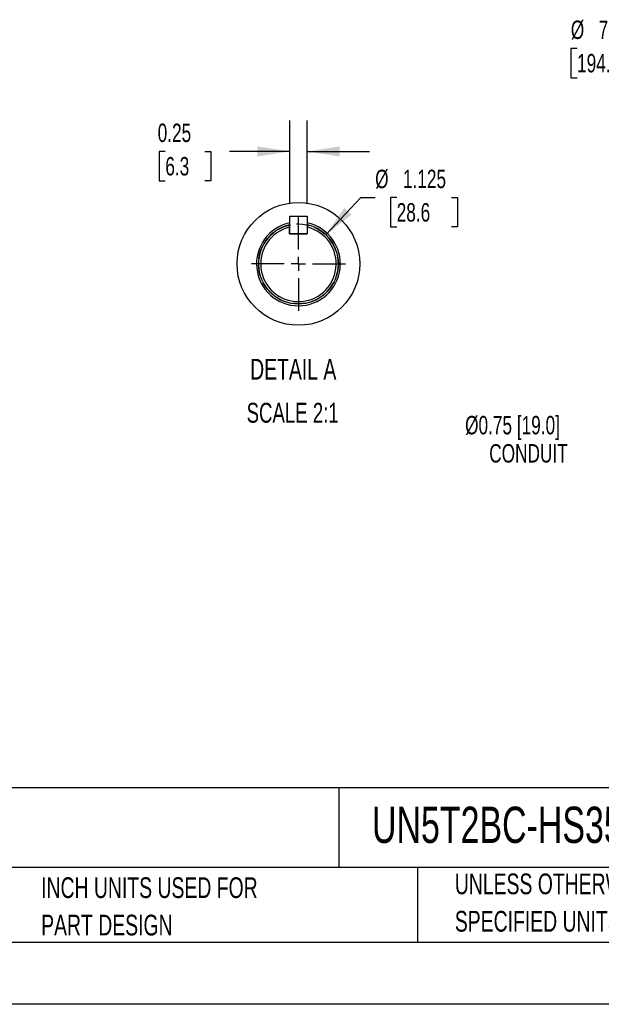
# Model space of a CAD drawing. Header units: inches. Extents: x 0 to 77, y 0 to 59.5.
# Tile 9 of 22: x 33.9 to 50.3, y 0 to 27.7. Entities that reach past the tile are written whole.
import ezdxf

# ---------------------------------------------------------------- set-up
doc = ezdxf.new("R2010")
doc.units = ezdxf.units.IN
doc.header["$LTSCALE"] = 7
doc.header["$MEASUREMENT"] = 0
doc.linetypes.add('CENTERX2', pattern=[0.8, 0.5, -0.1, 0.1, -0.1])
doc.linetypes.add('HIDDEN', pattern=[0.075, 0.05, -0.025])
for name, color, linetype in [('CENTER', 40, 'CENTERX2'), ('HIDDEN', 102, 'HIDDEN'), ('SLD-DEFPOINTS', 7, 'Continuous')]:
    doc.layers.add(name, color=color, linetype=linetype)
doc.layers.add('DIMENSIONS', color=140, linetype='Continuous', lineweight=25)
doc.layers.add('TEXT', color=140, linetype='Continuous', lineweight=25)
doc.styles.add('SLDTEXTSTYLE0', font='TXT', dxfattribs={"width": 0.7})
doc.dimstyles.new('SLDDIMSTYLE10', dxfattribs={"dimtxt": 0.518519, "dimasz": 0.91, "dimexe": 0, "dimexo": 0.0625, "dimgap": 0.12963, "dimtad": 0, "dimtih": 1, "dimtoh": 1, "dimlfac": 0.5, "dimrnd": 1e-09, "dimdsep": 46, "dimtxsty": 'SLDTEXTSTYLE0', "dimsah": 1, "dimcen": 0.09, "dimadec": 0, "dimazin": 2, "dimtfac": 1, "dimtmove": 0, "dimatfit": 0, "dimfxl": 0, "dimfrac": 2, "dimtolj": 1, "dimtzin": 12, "dimarcsym": 0})
doc.dimstyles.new('SLDDIMSTYLE5', dxfattribs={"dimtxt": 0.518519, "dimasz": 0.91, "dimexe": 0, "dimexo": 0.0625, "dimgap": 0.12963, "dimtad": 0, "dimtih": 1, "dimtoh": 1, "dimrnd": 1e-09, "dimzin": 12, "dimdsep": 46, "dimtxsty": 'SLDTEXTSTYLE0', "dimsah": 1, "dimcen": 0, "dimadec": 0, "dimazin": 3, "dimtfac": 1, "dimtofl": 0, "dimtmove": 0, "dimatfit": 3, "dimfxl": 0, "dimfrac": 2, "dimtolj": 1, "dimtzin": 12, "dimarcsym": 0})
doc.dimstyles.new('SLDDIMSTYLE9', dxfattribs={"dimtxt": 0.518519, "dimasz": 0.91, "dimexe": 0, "dimexo": 0.0625, "dimgap": 0.12963, "dimtad": 0, "dimtih": 1, "dimtoh": 1, "dimdec": 3, "dimlfac": 0.5, "dimrnd": 1e-09, "dimzin": 12, "dimdsep": 46, "dimtxsty": 'SLDTEXTSTYLE0', "dimsah": 1, "dimcen": 0, "dimadec": 0, "dimazin": 3, "dimtfac": 1, "dimtdec": 3, "dimtofl": 0, "dimtmove": 0, "dimatfit": 3, "dimfxl": 0, "dimfrac": 2, "dimtolj": 1, "dimtzin": 12, "dimarcsym": 0})

# ---------------------------------------------------------------- blocks, each defined once
blk = doc.blocks.new('SW_NOTE_0')
at = {"layer": 'TEXT', "color": 0, "linetype": 'CENTERX2', "lineweight": 18, "char_height": 0.462, "attachment_point": 1, "style": 'SLDTEXTSTYLE0'}
for s, insert in [('U.S. MOTORS ACCU-TORQ PREMIUM EFFICIENCY AC INDUCTION MOTOR, HIGH-PERFORMANCE INVERTER DUTY, 5HP, 3-PHASE,', (0, 0.596)), ('230/460 VAC, 1800RPM, TENV, NEMA 184TC FRAME, ALUMINUM, C-FACE/RIGID BASE MOUNT, AVTRON HS35A ENCODER INCLUDED', (0, -0.314))]:
    blk.add_mtext(s, dxfattribs=dict(at, insert=insert))
blk = doc.blocks.new('SW_NOTE_0_2')
at = {"layer": 'TEXT', "color": 0, "linetype": 'CENTERX2', "lineweight": 18, "char_height": 0.58333, "attachment_point": 1, "style": 'SLDTEXTSTYLE0'}
for s, insert in [('UNLESS OTHERWISE', (0, 0.752)), ('SPECIFIED UNITS ARE:', (0, -0.301))]:
    blk.add_mtext(s, dxfattribs=dict(at, insert=insert))
blk = doc.blocks.new('SW_NOTE_0_6')
at = {"layer": 'TEXT', "color": 0, "linetype": 'CENTERX2', "lineweight": 18, "char_height": 0.58333, "attachment_point": 1, "style": 'SLDTEXTSTYLE0'}
for s, insert in [('INCH UNITS USED FOR', (0, 0.752)), ('PART DESIGN', (0, -0.301))]:
    blk.add_mtext(s, dxfattribs=dict(at, insert=insert))
blk = doc.blocks.new('_D_5')
at = {"layer": 'DIMENSIONS'}
for p, q in [((49.634, 26.91), (49.459, 26.91)), ((49.459, 26.91), (49.459, 26.086)), ((51.606, 26.91), (51.78, 26.91)), ((51.78, 26.91), (51.78, 26.086)), ((52.473, 26.91), (51.954, 26.91)), ((57.65, 23.107), (52.473, 26.91)), ((49.459, 26.086), (49.634, 26.086)), ((51.78, 26.086), (51.606, 26.086))]:
    blk.add_line(p, q, dxfattribs=at)
blk.add_solid([(57.65, 23.107), (56.999, 23.759), (56.833, 23.533)], dxfattribs=at)
at = {"layer": 'DIMENSIONS', "char_height": 0.5185, "attachment_point": 1, "style": 'SLDTEXTSTYLE0'}
for s, insert in [('%%c', (49.458, 27.695)), ('7.64', (50.241, 27.695)), ('194.1', (49.634, 26.754))]:
    blk.add_mtext(s, dxfattribs=dict(at, insert=insert))
blk = doc.blocks.new('SW_NOTE_0_7')
at = {"layer": 'TEXT', "color": 0, "linetype": 'CENTERX2', "lineweight": 18, "attachment_point": 1, "style": 'SLDTEXTSTYLE0'}
for s, insert, char_height in [('Ø0.75 [19.0]', (-4.065, 0.948), 0.51852), ('CONDUIT', (-3.385, 0.154), 0.5185)]:
    blk.add_mtext(s, dxfattribs=dict(at, insert=insert, char_height=char_height))
blk = doc.blocks.new('_D_16')
at = {"layer": 'DIMENSIONS'}
for p, q in [((42.558, 21.663), (43.547, 22.711)), ((43.547, 22.711), (43.946, 22.711)), ((44.553, 22.711), (44.379, 22.711)), ((44.379, 22.711), (44.379, 21.887)), ((46.094, 22.711), (46.268, 22.711)), ((46.268, 22.711), (46.268, 21.887)), ((44.379, 21.887), (44.553, 21.887)), ((46.268, 21.887), (46.094, 21.887))]:
    blk.add_line(p, q, dxfattribs=at)
blk.add_solid([(42.558, 21.663), (43.284, 22.229), (43.081, 22.421)], dxfattribs=at)
at = {"layer": 'DIMENSIONS', "char_height": 0.5185, "attachment_point": 1, "style": 'SLDTEXTSTYLE0'}
for s, insert in [('%%c', (43.946, 23.496)), ('1.125', (44.729, 23.496)), ('28.6', (44.553, 22.555))]:
    blk.add_mtext(s, dxfattribs=dict(at, insert=insert))
blk = doc.blocks.new('_D_17')
at = {"layer": 'DIMENSIONS'}
for p, q in [((41.541, 22.537), (41.541, 24.885)), ((42.035, 22.537), (42.035, 24.885)), ((38.036, 24.009), (37.862, 24.009)), ((37.862, 24.009), (37.862, 23.185)), ((39.146, 24.009), (39.32, 24.009)), ((39.32, 24.009), (39.32, 23.185)), ((41.541, 24.01), (39.849, 24.01)), ((42.035, 24.01), (43.785, 24.01)), ((37.862, 23.185), (38.036, 23.185)), ((39.32, 23.185), (39.146, 23.185))]:
    blk.add_line(p, q, dxfattribs=at)
for points in [[(41.541, 24.01), (40.631, 24.15), (40.631, 23.87)], [(42.035, 24.01), (42.945, 23.87), (42.945, 24.15)]]:
    blk.add_solid(points, dxfattribs=at)
at = {"layer": 'DIMENSIONS', "char_height": 0.5185, "attachment_point": 1, "style": 'SLDTEXTSTYLE0'}
for s, insert in [('0.25', (37.821, 24.794)), ('6.3', (38.036, 23.853))]:
    blk.add_mtext(s, dxfattribs=dict(at, insert=insert))
blk = doc.blocks.new('SW_CENTERMARKSYMBOL_5')
at = {"layer": 'CENTER', "color": 0}
for p, q in [((0, 0.4), (0, 1.325)), ((-0.4, 0), (-1.325, 0)), ((0, 0), (-0.2, 0)), ((0, 0), (0, 0.2)), ((0, 0), (0, -0.2)), ((0, 0), (0.2, 0)), ((0.4, 0), (1.325, 0)), ((0, -0.4), (0, -1.325))]:
    blk.add_line(p, q, dxfattribs=at)

msp = doc.modelspace()

# ---------------------------------------------------------------- linework, layer by layer
for p, q in [((41.540504, 21.692078), (41.540504, 22.187039)), ((41.540504, 22.187039), (42.035465, 22.187039)), ((42.035465, 22.187039), (42.035465, 21.692078)), ((41.535465, 21.878262), (41.535465, 21.941949)), ((41.535465, 21.692078), (41.535465, 21.878262)), ((41.535465, 21.692078), (42.035465, 21.692078)), ((42.035465, 21.692078), (41.540504, 21.692078)), ((42.035465, 21.878262), (42.035465, 21.692078))]:
    msp.add_line(p, q)
at = {"color": 7, "linetype": 'Continuous'}
msp.add_line((77.000681, 0.000737), (0.000681, 0.000737), dxfattribs=at)
for radius, start, end in [(1.18, 101.9813786, 269.9999885), (1.125, 102.8395938, 77.1604062), (1.18, 269.9999922, 77.7683526), (1.063, 103.6024433, 76.3975567)]:
    msp.add_arc((41.785465, 20.845078), radius, start, end)
at = {"layer": 'HIDDEN'}
msp.add_circle((41.785465, 20.845078), 1.125, dxfattribs=at)
at = {"layer": 'SLD-DEFPOINTS'}
msp.add_circle((41.785465, 20.845096), 1.729416, dxfattribs=at)
at = {"layer": 'TEXT'}
for p, q in [((75.25, 6.097746), (1.75, 6.097746)), ((42.92568, 6.097746), (42.92568, 3.85)), ((75.25, 3.85), (1.75, 3.85)), ((45.136269, 3.85), (45.136269, 1.75)), ((1.75, 1.75), (75.25, 1.75))]:
    msp.add_line(p, q, dxfattribs=at)

# ---------------------------------------------------------------- block references
at = {"layer": 'CENTER'}
msp.add_blockref('SW_CENTERMARKSYMBOL_5', (41.785464, 20.845078), dxfattribs=at)
at = {"layer": 'TEXT', "linetype": 'CENTERX2', "lineweight": 18}
for name, p in [('SW_NOTE_0_7', (50.544937, 15.61664)), ('SW_NOTE_0', (1.980392, 5.171394)), ('SW_NOTE_0_2', (46.191157, 2.931034)), ('SW_NOTE_0_6', (34.539679, 2.823833))]:
    msp.add_blockref(name, p, dxfattribs=at)

# ---------------------------------------------------------------- texts
at = {"layer": 'TEXT', "linetype": 'CENTERX2', "lineweight": 18, "style": 'SLDTEXTSTYLE0'}
for s, insert, char_height, attachment_point in [('DETAIL A', (41.639589, 18.171222), 0.5833333, 2), ('SCALE 2:1', (41.623183, 16.93334), 0.56, 2), ('UN5T2BC-HS35A', (43.857784, 5.564267), 1.02083333, 1)]:
    msp.add_mtext(s, dxfattribs=dict(at, insert=insert, char_height=char_height, attachment_point=attachment_point))

# ---------------------------------------------------------------- dimensions: what is measured, and where the dimension line sits
at = {"layer": 'DIMENSIONS'}
for p1, p2, dimstyle, picture, middle in [((63.806634, 18.584055), (57.649561, 23.107335), 'SLDDIMSTYLE5', '_D_5', (50.619829, 26.91043)), ((41.013199, 20.027013), (42.55773, 21.663143), 'SLDDIMSTYLE9', '_D_16', (45.323715, 22.711415))]:
    dim = msp.add_diameter_dim_2p(p1=p1, p2=p2, dimstyle=dimstyle, dxfattribs=at)
    dim.commit()
    dim.dimension.update_dxf_attribs({"geometry": picture, "text_midpoint": middle, "dimtype": 163})
dim = msp.add_linear_dim(base=(42.035465, 24.010356), p1=(41.540504, 22.187039), p2=(42.035465, 22.187039), dimstyle='SLDDIMSTYLE10', dxfattribs=at)
dim.commit()
dim.dimension.update_dxf_attribs({"geometry": '_D_17', "text_midpoint": (38.59134, 24.010356), "dimtype": 160})

doc.saveas('drawing.dxf')
